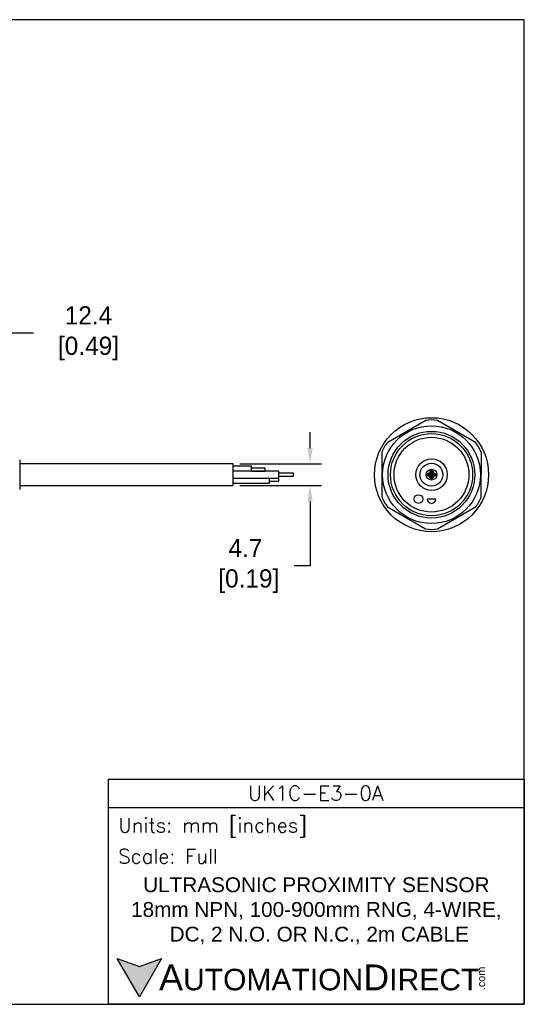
# Model space of a CAD drawing. Header units: inches. Extents: x 0 to 279, y 0 to 216.
# Tile 5 of 5: x 169 to 279, y 0 to 216. Entities that reach past the tile are written whole.
import ezdxf

# ---------------------------------------------------------------- set-up
doc = ezdxf.new("R2010")
doc.units = ezdxf.units.IN
doc.header["$LTSCALE"] = 10
doc.header["$MEASUREMENT"] = 0
doc.layers.add('DIM', color=140, linetype='Continuous')
doc.layers.add('Text', color=140, linetype='Continuous')
doc.styles.add('\\M+2ABAC\\M+2A6A11', font='txt')
doc.styles.add('ROMANS', font='romans.shx')
doc.dimstyles.get("Standard").update_dxf_attribs({"dimtxt": 4, "dimasz": 3.5, "dimexe": 2.5, "dimexo": 1.5, "dimgap": 1, "dimtad": 0, "dimtih": 1, "dimtoh": 1, "dimdec": 1, "dimzin": 0, "dimdsep": 46, "dimtxsty": 'Standard', "dimcen": 0, "dimadec": 0, "dimazin": 0, "dimtfac": 1, "dimtdec": 1, "dimtofl": 0, "dimtmove": 0, "dimatfit": 3, "dimfxl": 0, "dimtolj": 1, "dimtzin": 0, "dimarcsym": 0})

# ---------------------------------------------------------------- blocks, each defined once
blk = doc.blocks.new('*D5')
at = {"layer": 'Defpoints', "color": 0}
for p in [(153.46, 147.13), (165.85, 124.13), (153.46, 118.97)]:
    blk.add_point(p, dxfattribs=at)
at = {"layer": 'DIM', "color": 0, "lineweight": -2}
for p, q in [((153.46, 120.47), (153.46, 149.63)), ((165.85, 125.63), (165.85, 149.63)), ((162.35, 147.13), (156.96, 147.13)), ((171.84, 147.13), (165.85, 147.13))]:
    blk.add_line(p, q, dxfattribs=at)
at = {"layer": 'DIM', "color": 0}
for points in [[(156.96, 147.71), (156.96, 146.54), (153.46, 147.13)], [(162.35, 147.71), (162.35, 146.54), (165.85, 147.13)]]:
    blk.add_solid(points, dxfattribs=at)
at = {"layer": 'DIM', "color": 0, "insert": (183.17, 147.13), "char_height": 4, "attachment_point": 5}
blk.add_mtext('\\A1; 12.4\\P [0.49]', dxfattribs=at)
blk = doc.blocks.new('*D3')
at = {"layer": 'Defpoints', "color": 0}
for p in [(215.61, 118.48), (215.61, 113.78), (232.46, 113.78)]:
    blk.add_point(p, dxfattribs=at)
at = {"layer": 'DIM', "color": 0, "lineweight": -2}
for p, q in [((232.46, 121.98), (232.46, 125.48)), ((217.11, 118.48), (234.96, 118.48)), ((217.11, 113.78), (234.96, 113.78)), ((232.46, 110.28), (232.46, 96.12)), ((232.46, 96.12), (228.96, 96.12))]:
    blk.add_line(p, q, dxfattribs=at)
at = {"layer": 'DIM', "color": 0}
for points in [[(231.88, 121.98), (233.05, 121.98), (232.46, 118.48)], [(231.88, 110.28), (233.05, 110.28), (232.46, 113.78)]]:
    blk.add_solid(points, dxfattribs=at)
at = {"layer": 'DIM', "color": 0, "insert": (218.3, 96.12), "char_height": 4, "attachment_point": 5}
blk.add_mtext('\\A1;4.7\\P [0.19]', dxfattribs=at)

msp = doc.modelspace()

# ---------------------------------------------------------------- hatches: boundary and pattern name
at = {"layer": 'Text'}
msp.add_hatch(color=256, dxfattribs=at).paths.add_polyline_path([(199.93, 10.07), (195.08, 8.31), (190.23, 10.07), (195.08, 1.67)])

# ---------------------------------------------------------------- linework, layer by layer
for p, q in [((257.8, 127.98), (249.47, 123.2)), ((268.69, 123.17), (260.39, 127.98)), ((248.18, 120.95), (248.16, 111.35)), ((269.98, 111.32), (269.99, 120.92)), ((168.85, 119.38), (168.85, 112.89)), ((215.61, 118.48), (168.85, 118.48)), ((215.61, 113.78), (215.61, 118.48)), ((219.61, 117.98), (215.61, 117.98)), ((225.61, 116.88), (215.61, 116.88)), ((219.61, 116.88), (219.61, 117.98)), ((222.61, 117.58), (219.61, 117.58)), ((219.61, 116.89), (222.61, 116.89)), ((222.61, 116.89), (222.61, 117.58)), ((225.61, 115.38), (225.61, 116.88)), ((215.61, 115.38), (225.61, 115.38)), ((223.61, 114.28), (223.61, 115.38)), ((225.61, 115.33), (223.61, 115.33)), ((223.61, 114.73), (225.61, 114.73)), ((228.82, 116.43), (225.61, 116.43)), ((225.61, 115.83), (228.82, 115.83)), ((225.61, 114.73), (225.61, 115.33)), ((228.82, 115.83), (228.82, 116.43)), ((168.85, 113.78), (215.61, 113.78)), ((215.61, 114.28), (223.61, 114.28)), ((260, 110.8), (258.1, 110.8)), ((249.46, 109.1), (257.76, 104.29)), ((260.36, 104.29), (268.68, 109.07))]:
    msp.add_line(p, q)
for centre, radius in [((259.08, 116.13), 12.5), ((259.06, 116.13), 10.72), ((259.06, 116.13), 9.5), ((259.08, 116.13), 9), ((259.06, 116.13), 8.2), ((259.08, 116.13), 3.45), ((259.06, 116.13), 2.5), ((259.08, 116.13), 1.18), ((259.08, 116.68), 0.375), ((259.08, 116.68), 0.15), ((258.53, 116.13), 0.375), ((258.53, 116.13), 0.172), ((259.08, 115.58), 0.375), ((259.08, 115.58), 0.15), ((259.63, 116.13), 0.375), ((259.63, 116.13), 0.15), ((256.22, 110.8), 0.95)]:
    msp.add_circle(centre, radius)
for centre, radius, start, end in [((259.1, 122.47), 5.66, 76.7986, 103.2975), ((253.6, 119.32), 5.66, 136.7986, 163.2975), ((264.57, 119.28), 5.66, 16.7986, 43.2975), ((253.58, 112.98), 5.66, 196.7986, 223.2975), ((259.05, 110.8), 0.95, 180, 0), ((264.55, 112.95), 5.66, 316.7986, 343.2975), ((259.06, 109.8), 5.66, 256.7986, 283.2975)]:
    msp.add_arc(centre, radius, start, end)
at = {"layer": 'Defpoints'}
msp.add_lwpolyline([(279.4, 215.9), (0, 215.9), (0, 0), (279.4, 0)], close=True, dxfattribs=at)
at = {"layer": 'Text'}
msp.add_line((188.28, 43.12), (279.4, 43.12), dxfattribs=at)
for points in [[(188.28, 0), (188.28, 49.4), (279.4, 49.4), (279.4, 0)], [(199.93, 10.07), (195.08, 1.67), (190.23, 10.07), (195.08, 8.31)]]:
    msp.add_lwpolyline(points, close=True, dxfattribs=at)

# ---------------------------------------------------------------- texts
at = {"layer": 'Text', "linetype": 'Continuous', "insert": (233.7, 46.3), "char_height": 3.248, "width": 61.1425, "attachment_point": 5, "style": 'ROMANS'}
msp.add_mtext('UK1C-E3-0A', dxfattribs=at)
at = {"layer": 'Text', "attachment_point": 4}
for s, insert, char_height, width, style in [(' Units: mm [inches]', (188.28, 38.75), 3.1404, 91.118, 'ROMANS'), (' Scale: Full', (188.28, 32.47), 3.1404, 91.118, 'ROMANS'), ('{\\fArial|b0|i0|c0|p34;     \\H1.2x;A\\H0.8333x;UTOMATION\\H1.2x;D\\H0.8333x;IRECT}', (190.23, 5.87), 4.7106, 79.7962, '\\M+2ABAC\\M+2A6A11')]:
    msp.add_mtext(s, dxfattribs=dict(at, insert=insert, char_height=char_height, width=width, style=style))
at = {"layer": 'Text', "linetype": 'Continuous', "insert": (233.84, 20.5), "char_height": 3.2482, "width": 90.3508, "attachment_point": 5}
msp.add_mtext('{\\fArial|b0|i0|c0|p34;ULTRASONIC PROXIMITY SENSOR\\P18mm NPN, 100-900mm RNG, 4-WIRE,\\P DC, 2 N.O. OR N.C., 2m CABLE}', dxfattribs=at)
at = {"layer": 'Text', "insert": (269.12, 3.11), "char_height": 1.6958, "width": 5.0253, "attachment_point": 1, "rotation": 90, "style": '\\M+2ABAC\\M+2A6A11'}
msp.add_mtext('{\\fArial|b0|i0|c0|p34;.com}', dxfattribs=at)

# ---------------------------------------------------------------- dimensions: what is measured, and where the dimension line sits
at = {"layer": 'DIM'}
dim = msp.add_linear_dim(base=(153.46, 147.13), p1=(165.85, 124.13), p2=(153.46, 118.97), angle=180, text=' <>', dimstyle='Standard', override={"dimpost": '\\X', "dimtmove": 1}, dxfattribs=at)
dim.commit()
dim.dimension.update_dxf_attribs({"geometry": '*D5', "text_midpoint": (183.17, 151.77), "dimtype": 160})
dim = msp.add_linear_dim(base=(232.46, 113.78), p1=(215.61, 118.48), p2=(215.61, 113.78), angle=90, dimstyle='Standard', override={"dimpost": '\\X'}, dxfattribs=at)
dim.commit()
dim.dimension.update_dxf_attribs({"geometry": '*D3', "text_midpoint": (218.3, 96.12), "dimtype": 160})

doc.saveas('drawing.dxf')
